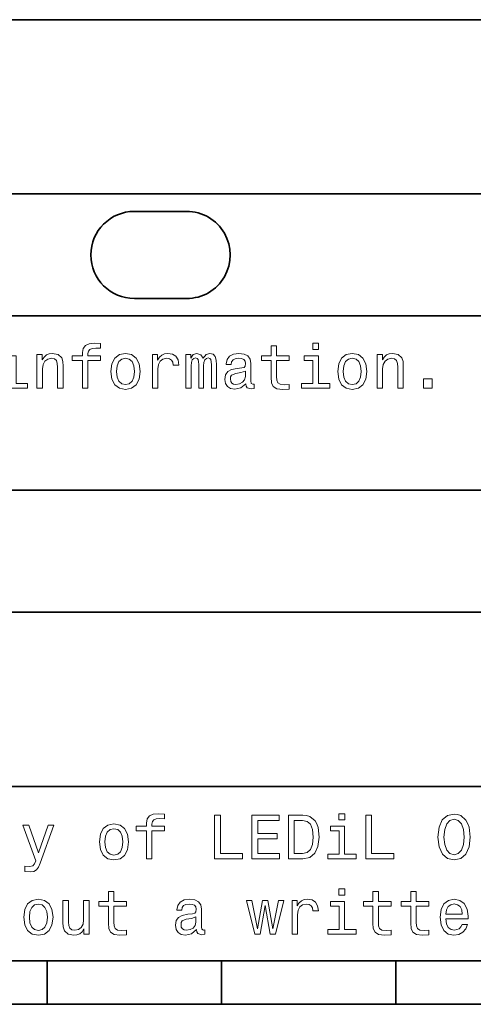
# Model space of a CAD drawing. Extents: x -13 to 420, y 0 to 297.
# Tile 4 of 12: x 128 to 154, y 8 to 64. Entities that reach past the tile are written whole.
import ezdxf

# ---------------------------------------------------------------- set-up
doc = ezdxf.new("R2010")
doc.units = 0

msp = doc.modelspace()

# ---------------------------------------------------------------- linework, layer by layer
at = {"color": 7, "lineweight": 35}
for p, q in [((10, 64), (220, 64)), ((10, 54), (220, 54)), ((135, 53), (138, 53)), ((135, 48), (138, 48)), ((10, 47), (220, 47)), ((10, 37), (220, 37)), ((10, 30), (220, 30)), ((10, 20), (220, 20)), ((10, 10), (410, 10)), ((10, 10), (220, 10)), ((130, 10), (130, 7.5)), ((140, 10), (140, 7.5)), ((150, 10), (150, 7.5)), ((110, 7.5), (310, 7.5))]:
    msp.add_line(p, q, dxfattribs=at)
at = {"color": 7, "lineweight": 13}
for points in [[(132.015839, 44.449566), (132.015839, 42.850143), (132.332825, 42.850143), (132.332825, 44.449566), (133.053284, 44.449566), (133.053284, 44.719742), (132.332825, 44.719742), (132.332825, 44.838615), (132.358047, 44.982708), (132.440903, 45.079971), (132.58139, 45.137608), (132.783112, 45.159222), (133.053284, 45.144814), (133.053284, 45.418587), (132.711075, 45.4366), (132.401276, 45.404179), (132.185135, 45.306915), (132.05545, 45.137608), (132.015839, 44.896252), (132.015839, 44.719742), (131.435852, 44.719742), (131.435852, 44.449566)], [(142.84436, 44.449566), (142.84436, 43.480545), (142.865967, 43.167145), (142.966827, 42.951008), (143.168564, 42.824928), (143.510773, 42.7817), (143.885422, 42.799709), (143.885422, 43.073486), (143.611649, 43.051872), (143.363083, 43.080692), (143.229797, 43.17075), (143.172165, 43.322044), (143.161346, 43.53458), (143.161346, 44.449566), (143.885422, 44.449566), (143.885422, 44.719742), (143.161346, 44.719742), (143.161346, 45.285301), (142.84436, 45.285301), (142.84436, 44.719742), (142.296814, 44.719742), (142.296814, 44.449566)], [(145.567688, 45.4366), (145.232681, 45.4366), (145.232681, 45.076366), (145.567688, 45.076366)], [(128.208191, 43.116714), (128.208191, 44.719742), (127.394073, 44.719742), (127.394073, 44.449566), (127.89119, 44.449566), (127.89119, 43.116714), (127.242775, 43.116714), (127.242775, 42.850143), (128.863815, 42.850143), (128.863815, 43.116714)], [(129.407761, 42.850143), (129.724762, 42.850143), (129.724762, 43.966858), (129.757187, 44.222622), (129.861649, 44.409943), (130.023758, 44.525215), (130.239899, 44.568443), (130.412811, 44.532421), (130.520874, 44.435158), (130.574905, 44.273056), (130.592926, 44.056915), (130.592926, 42.850143), (130.909912, 42.850143), (130.909912, 44.121758), (130.895508, 44.377522), (130.830673, 44.590057), (130.618134, 44.78458), (130.286728, 44.853024), (130.102997, 44.827808), (129.948105, 44.759365), (129.814819, 44.644093), (129.710358, 44.489193), (129.710358, 44.78458), (129.407761, 44.78458)], [(133.651276, 43.815559), (133.708923, 43.37608), (133.874619, 43.051872), (134.137589, 42.850143), (134.490616, 42.7817), (134.840027, 42.850143), (135.102997, 43.048271), (135.268707, 43.372478), (135.329956, 43.815559), (135.268707, 44.255043), (135.102997, 44.582851), (134.840027, 44.780979), (134.490616, 44.853024), (134.137589, 44.780979), (133.874619, 44.57925), (133.708923, 44.255043)], [(136.032394, 42.850143), (136.349396, 42.850143), (136.349396, 43.956051), (136.381821, 44.222622), (136.479095, 44.413544), (136.637589, 44.528816), (136.850128, 44.568443), (137.008621, 44.543228), (137.127502, 44.47118), (137.199554, 44.348701), (137.224762, 44.182995), (137.545364, 44.182995), (137.502136, 44.474785), (137.38327, 44.683716), (137.185135, 44.809799), (136.914963, 44.853024), (136.731247, 44.824207), (136.572754, 44.752159), (136.432251, 44.629681), (136.320587, 44.463978), (136.320587, 44.78458), (136.032394, 44.78458)], [(137.956024, 42.850143), (138.247818, 42.850143), (138.247818, 44.143372), (138.265823, 44.337894), (138.319855, 44.478386), (138.40271, 44.561237), (138.510773, 44.593658), (138.597229, 44.564842), (138.654877, 44.492794), (138.683685, 44.370316), (138.694504, 44.208214), (138.694504, 42.850143), (138.968277, 42.850143), (138.968277, 44.143372), (138.986298, 44.334293), (139.040314, 44.474785), (139.12677, 44.561237), (139.234848, 44.593658), (139.321304, 44.564842), (139.378937, 44.492794), (139.414963, 44.208214), (139.414963, 42.850143), (139.706757, 42.850143), (139.706757, 44.1866), (139.688736, 44.463978), (139.631104, 44.676514), (139.515823, 44.806194), (139.328506, 44.853024), (139.108765, 44.780979), (138.939453, 44.572044), (138.806183, 44.777378), (138.582825, 44.853024), (138.377502, 44.780979), (138.237, 44.57925), (138.237, 44.78458), (137.956024, 44.78458)], [(141.399841, 43.102306), (141.399841, 43.091499), (141.417847, 42.969021), (141.471878, 42.882565), (141.698822, 42.814121), (141.875336, 42.842937), (141.875336, 43.087894), (141.799683, 43.077087), (141.698822, 43.12392), (141.680817, 43.268009), (141.680817, 44.269451), (141.637573, 44.525215), (141.511505, 44.70533), (141.291763, 44.8134), (140.981964, 44.853024), (140.679367, 44.809799), (140.456024, 44.687321), (140.315536, 44.496399), (140.268707, 44.244236), (140.268707, 44.222622), (140.553284, 44.222622), (140.578506, 44.37392), (140.657745, 44.481987), (140.787445, 44.546829), (140.971161, 44.572044), (141.147675, 44.554035), (141.273743, 44.5), (141.349396, 44.406338), (141.374619, 44.276657), (141.360199, 44.125359), (141.302567, 44.049709), (141.158478, 44.013687), (140.888306, 43.984871), (140.578506, 43.920029), (140.358765, 43.804756), (140.22908, 43.624638), (140.189453, 43.35807), (140.225479, 43.120316), (140.337158, 42.943802), (140.517273, 42.83213), (140.765823, 42.792507), (141.10083, 42.868156)], [(145.556885, 43.116714), (145.556885, 44.719742), (144.742767, 44.719742), (144.742767, 44.449566), (145.239883, 44.449566), (145.239883, 43.116714), (144.591461, 43.116714), (144.591461, 42.850143), (146.212509, 42.850143), (146.212509, 43.116714)], [(146.662796, 43.815559), (146.720428, 43.37608), (146.886139, 43.051872), (147.149109, 42.850143), (147.502136, 42.7817), (147.851563, 42.850143), (148.114532, 43.048271), (148.280228, 43.372478), (148.341461, 43.815559), (148.280228, 44.255043), (148.114532, 44.582851), (147.851563, 44.780979), (147.502136, 44.853024), (147.149109, 44.780979), (146.886139, 44.57925), (146.720428, 44.255043)], [(148.925049, 42.850143), (149.242035, 42.850143), (149.242035, 43.966858), (149.274475, 44.222622), (149.378937, 44.409943), (149.541046, 44.525215), (149.757172, 44.568443), (149.930084, 44.532421), (150.038147, 44.435158), (150.092194, 44.273056), (150.110199, 44.056915), (150.110199, 42.850143), (150.4272, 42.850143), (150.4272, 44.121758), (150.412796, 44.377522), (150.347961, 44.590057), (150.135406, 44.78458), (149.804016, 44.853024), (149.620285, 44.827808), (149.465393, 44.759365), (149.332092, 44.644093), (149.227631, 44.489193), (149.227631, 44.78458), (148.925049, 44.78458)], [(133.975479, 43.819164), (134.007904, 44.143372), (134.108765, 44.377522), (134.270874, 44.521614), (134.490616, 44.572044), (134.706757, 44.521614), (134.868866, 44.381123), (134.969727, 44.143372), (135.005737, 43.819164), (134.969727, 43.491352), (134.868866, 43.253601), (134.706757, 43.109509), (134.490616, 43.062679), (134.270874, 43.109509), (134.108765, 43.253601), (134.007904, 43.491352)], [(146.987, 43.819164), (147.019424, 44.143372), (147.120285, 44.377522), (147.282394, 44.521614), (147.502136, 44.572044), (147.718262, 44.521614), (147.880371, 44.381123), (147.981232, 44.143372), (148.017273, 43.819164), (147.981232, 43.491352), (147.880371, 43.253601), (147.718262, 43.109509), (147.502136, 43.062679), (147.282394, 43.109509), (147.120285, 43.253601), (147.019424, 43.491352)], [(141.3638, 43.527378), (141.320587, 43.340057), (141.205307, 43.195965), (141.032394, 43.102306), (140.819855, 43.069885), (140.682983, 43.087894), (140.585709, 43.145531), (140.524475, 43.246399), (140.50647, 43.386887), (140.520874, 43.512966), (140.578506, 43.603024), (140.809052, 43.703888), (141.10083, 43.747116), (141.3638, 43.833572)], [(151.590744, 42.850143), (152.08786, 42.850143), (152.08786, 43.386887), (151.590744, 43.386887)], [(135.688019, 17.449568), (135.688019, 15.850144), (136.005035, 15.850144), (136.005035, 17.449568), (136.725494, 17.449568), (136.725494, 17.719742), (136.005035, 17.719742), (136.005035, 17.838617), (136.030243, 17.98271), (136.113098, 18.079971), (136.253586, 18.137608), (136.455322, 18.159222), (136.725494, 18.144814), (136.725494, 18.418589), (136.38327, 18.4366), (136.073471, 18.404179), (135.85733, 18.306917), (135.727661, 18.137608), (135.688019, 17.896254), (135.688019, 17.719742), (135.108063, 17.719742), (135.108063, 17.449568)], [(139.600128, 15.850144), (141.206757, 15.850144), (141.206757, 16.152739), (139.931549, 16.152739), (139.931549, 18.350143), (139.600128, 18.350143)], [(141.7435, 15.850144), (143.328522, 15.850144), (143.328522, 16.152739), (142.074921, 16.152739), (142.074921, 16.999279), (143.19162, 16.999279), (143.19162, 17.298271), (142.074921, 17.298271), (142.074921, 18.04755), (143.299683, 18.04755), (143.299683, 18.350143), (141.7435, 18.350143)], [(144.664963, 18.350143), (143.832825, 18.350143), (143.832825, 15.850144), (144.664963, 15.850144), (145.057617, 15.929395), (145.349396, 16.17075), (145.52951, 16.5634), (145.59436, 17.100143), (145.536713, 17.647696), (145.464676, 17.863832), (145.363815, 18.036743), (145.072021, 18.270893), (144.881104, 18.328531)], [(147.071304, 18.4366), (146.736298, 18.4366), (146.736298, 18.076368), (147.071304, 18.076368)], [(148.274475, 15.850144), (149.881104, 15.850144), (149.881104, 16.152739), (148.605896, 16.152739), (148.605896, 18.350143), (148.274475, 18.350143)], [(152.417114, 17.100143), (152.481964, 16.538185), (152.669281, 16.12392), (152.96106, 15.868155), (153.342926, 15.7817), (153.721161, 15.868155), (154.016541, 16.12392), (154.200256, 16.538185), (154.268707, 17.100143), (154.200256, 17.658503), (154.121002, 17.885447), (154.016541, 18.072767), (153.721161, 18.328531), (153.541046, 18.393372), (153.342926, 18.418589), (152.957458, 18.328531), (152.66568, 18.076368), (152.481964, 17.662104)], [(152.762939, 17.100143), (152.802567, 17.536024), (152.921448, 17.856628), (153.105164, 18.051153), (153.342926, 18.119596), (153.577057, 18.051153), (153.760773, 17.853025), (153.879669, 17.532421), (153.922882, 17.100143), (153.879669, 16.664265), (153.760773, 16.34366), (153.577057, 16.149136), (153.342926, 16.084293), (153.105164, 16.149136), (152.921448, 16.34366), (152.802567, 16.660664)], [(130.043213, 17.784582), (129.488464, 16.192364), (128.944519, 17.784582), (128.598694, 17.784582), (129.333557, 15.742075), (129.268723, 15.56196), (129.167847, 15.439482), (128.99855, 15.399857), (128.706757, 15.43588), (128.706757, 15.129683), (129.012955, 15.100864), (129.232697, 15.129683), (129.387604, 15.219741), (129.499268, 15.37464), (129.596527, 15.601585), (130.381836, 17.784582)], [(132.986298, 16.815563), (133.04393, 16.376081), (133.209641, 16.051874), (133.47261, 15.850144), (133.825638, 15.7817), (134.175049, 15.850144), (134.438019, 16.048271), (134.603729, 16.372478), (134.664978, 16.815563), (134.603729, 17.255043), (134.438019, 17.582853), (134.175049, 17.780979), (133.825638, 17.853025), (133.47261, 17.780979), (133.209641, 17.57925), (133.04393, 17.255043)], [(133.310501, 16.819164), (133.342926, 17.143372), (133.443787, 17.377522), (133.605896, 17.521614), (133.825638, 17.572046), (134.041779, 17.521614), (134.203888, 17.381124), (134.304749, 17.143372), (134.340759, 16.819164), (134.304749, 16.491354), (134.203888, 16.253603), (134.041779, 16.10951), (133.825638, 16.062681), (133.605896, 16.10951), (133.443787, 16.253603), (133.342926, 16.491354)], [(144.63974, 18.051153), (144.913528, 17.997118), (145.100845, 17.831413), (145.212524, 17.536024), (145.248535, 17.100143), (145.208923, 16.678675), (145.097244, 16.383286), (144.906311, 16.206772), (144.63974, 16.149136), (144.167847, 16.149136), (144.167847, 18.051153)], [(147.060501, 16.116714), (147.060501, 17.719742), (146.246368, 17.719742), (146.246368, 17.449568), (146.7435, 17.449568), (146.7435, 16.116714), (146.095078, 16.116714), (146.095078, 15.850144), (147.716125, 15.850144), (147.716125, 16.116714)], [(133.505035, 13.130404), (133.505035, 12.161384), (133.526642, 11.847983), (133.627502, 11.631845), (133.829239, 11.505764), (134.171448, 11.462536), (134.546097, 11.480548), (134.546097, 11.754323), (134.272324, 11.732709), (134.023758, 11.761528), (133.890472, 11.851585), (133.83284, 12.002882), (133.822037, 12.215418), (133.822037, 13.130404), (134.546097, 13.130404), (134.546097, 13.400577), (133.822037, 13.400577), (133.822037, 13.966139), (133.505035, 13.966139), (133.505035, 13.400577), (132.957474, 13.400577), (132.957474, 13.130404)], [(147.071304, 14.117435), (146.736298, 14.117435), (146.736298, 13.757205), (147.071304, 13.757205)], [(148.685135, 13.130404), (148.685135, 12.161384), (148.706757, 11.847983), (148.807617, 11.631845), (149.009338, 11.505764), (149.351563, 11.462536), (149.726196, 11.480548), (149.726196, 11.754323), (149.452423, 11.732709), (149.203857, 11.761528), (149.070587, 11.851585), (149.012939, 12.002882), (149.002136, 12.215418), (149.002136, 13.130404), (149.726196, 13.130404), (149.726196, 13.400577), (149.002136, 13.400577), (149.002136, 13.966139), (148.685135, 13.966139), (148.685135, 13.400577), (148.137589, 13.400577), (148.137589, 13.130404)], [(150.853729, 13.130404), (150.853729, 12.161384), (150.875336, 11.847983), (150.976196, 11.631845), (151.177933, 11.505764), (151.520142, 11.462536), (151.894791, 11.480548), (151.894791, 11.754323), (151.621017, 11.732709), (151.372452, 11.761528), (151.239166, 11.851585), (151.181534, 12.002882), (151.170715, 12.215418), (151.170715, 13.130404), (151.894791, 13.130404), (151.894791, 13.400577), (151.170715, 13.400577), (151.170715, 13.966139), (150.853729, 13.966139), (150.853729, 13.400577), (150.306183, 13.400577), (150.306183, 13.130404)], [(128.649124, 12.496398), (128.706757, 12.056917), (128.872467, 11.732709), (129.135437, 11.53098), (129.488464, 11.462536), (129.837891, 11.53098), (130.100861, 11.729107), (130.266556, 12.053314), (130.327789, 12.496398), (130.266556, 12.935879), (130.100861, 13.263689), (129.837891, 13.461816), (129.488464, 13.533862), (129.135437, 13.461816), (128.872467, 13.260087), (128.706757, 12.935879)], [(128.973328, 12.5), (129.005753, 12.824207), (129.106613, 13.058357), (129.268723, 13.20245), (129.488464, 13.252882), (129.70459, 13.20245), (129.866699, 13.06196), (129.96756, 12.824207), (130.003586, 12.5), (129.96756, 12.172191), (129.866699, 11.934439), (129.70459, 11.790346), (129.488464, 11.743516), (129.268723, 11.790346), (129.106613, 11.934439), (129.005753, 12.172191)], [(132.402725, 13.465418), (132.085724, 13.465418), (132.085724, 12.348703), (132.049698, 12.089337), (131.945236, 11.902018), (131.783127, 11.786744), (131.570587, 11.750721), (131.401276, 11.779539), (131.293213, 11.865994), (131.231979, 12.013689), (131.21756, 12.222623), (131.21756, 13.465418), (130.900558, 13.465418), (130.900558, 12.193805), (130.911377, 11.938041), (130.979813, 11.725505), (131.188751, 11.53098), (131.523758, 11.462536), (131.703873, 11.487753), (131.85878, 11.552594), (131.992065, 11.664266), (132.100128, 11.826369), (132.100128, 11.53098), (132.402725, 11.53098)], [(138.566269, 11.783141), (138.566269, 11.772335), (138.584274, 11.649857), (138.638306, 11.563401), (138.865265, 11.494957), (139.041779, 11.523775), (139.041779, 11.768732), (138.966125, 11.757925), (138.865265, 11.804755), (138.847244, 11.948848), (138.847244, 12.950289), (138.804016, 13.206052), (138.677948, 13.386168), (138.458191, 13.494237), (138.148407, 13.533862), (137.845795, 13.490634), (137.622467, 13.368155), (137.481964, 13.177234), (137.43515, 12.925073), (137.43515, 12.903459), (137.719727, 12.903459), (137.744934, 13.054755), (137.824188, 13.162825), (137.953873, 13.227666), (138.137589, 13.252882), (138.314102, 13.234871), (138.440186, 13.180836), (138.515839, 13.087176), (138.541046, 12.957493), (138.526642, 12.806196), (138.468994, 12.730548), (138.324921, 12.694525), (138.054749, 12.665707), (137.744934, 12.600864), (137.525208, 12.485591), (137.395508, 12.305476), (137.355896, 12.038905), (137.391907, 11.801153), (137.503586, 11.62464), (137.683701, 11.512969), (137.932251, 11.473343), (138.267273, 11.548991)], [(142.211792, 11.53098), (142.499985, 13.173632), (142.788162, 11.53098), (143.090759, 11.53098), (143.566254, 13.465418), (143.260071, 13.465418), (142.939453, 11.822767), (142.654877, 13.465418), (142.341476, 13.465418), (142.0569, 11.822767), (141.736298, 13.465418), (141.433701, 13.465418), (141.90921, 11.53098)], [(144.041763, 11.53098), (144.358765, 11.53098), (144.358765, 12.636888), (144.39119, 12.903459), (144.488464, 13.09438), (144.646957, 13.209655), (144.859497, 13.24928), (145.01799, 13.224064), (145.136871, 13.152018), (145.208923, 13.029539), (145.234131, 12.863833), (145.554733, 12.863833), (145.511505, 13.15562), (145.392639, 13.364553), (145.194504, 13.490634), (144.924332, 13.533862), (144.740616, 13.505043), (144.582123, 13.432998), (144.44162, 13.310519), (144.329956, 13.144813), (144.329956, 13.465418), (144.041763, 13.465418)], [(147.060501, 11.797551), (147.060501, 13.400577), (146.246368, 13.400577), (146.246368, 13.130404), (146.7435, 13.130404), (146.7435, 11.797551), (146.095078, 11.797551), (146.095078, 11.53098), (147.716125, 11.53098), (147.716125, 11.797551)], [(152.874619, 12.406341), (154.142624, 12.406341), (154.14624, 12.554035), (154.088593, 12.9683), (153.930084, 13.278098), (153.677933, 13.465418), (153.342926, 13.533862), (153.015106, 13.461816), (152.762939, 13.260087), (152.60083, 12.932277), (152.543213, 12.5), (152.597229, 12.056917), (152.759338, 11.732709), (153.007904, 11.53098), (153.332108, 11.462536), (153.613098, 11.509366), (153.843628, 11.631845), (154.012939, 11.826369), (154.110199, 12.085735), (153.796814, 12.085735), (153.731964, 11.941643), (153.638306, 11.833573), (153.371735, 11.747118), (153.166412, 11.786744), (153.011505, 11.912825), (152.910645, 12.118155), (152.874619, 12.395534)], [(152.874619, 12.672911), (152.914246, 12.92147), (153.011505, 13.105187), (153.159195, 13.216859), (153.353729, 13.256484), (153.544647, 13.216859), (153.692337, 13.105187), (153.782394, 12.92147), (153.814819, 12.672911)], [(138.530243, 12.208214), (138.487015, 12.020894), (138.371735, 11.876801), (138.198822, 11.783141), (137.986298, 11.750721), (137.849411, 11.768732), (137.752136, 11.826369), (137.690903, 11.927234), (137.672897, 12.067723), (137.687302, 12.193805), (137.744934, 12.283862), (137.975494, 12.384727), (138.267273, 12.427954), (138.530243, 12.514409)]]:
    msp.add_lwpolyline(points, close=True, dxfattribs=at)
at = {"color": 7, "lineweight": 35}
for centre, start, end in [((135, 50.5), 90.000003, 269.999997), ((138, 50.5), 269.999997, 90.000003)]:
    msp.add_arc(centre, 2.5, start, end, dxfattribs=at)

doc.saveas('drawing.dxf')
